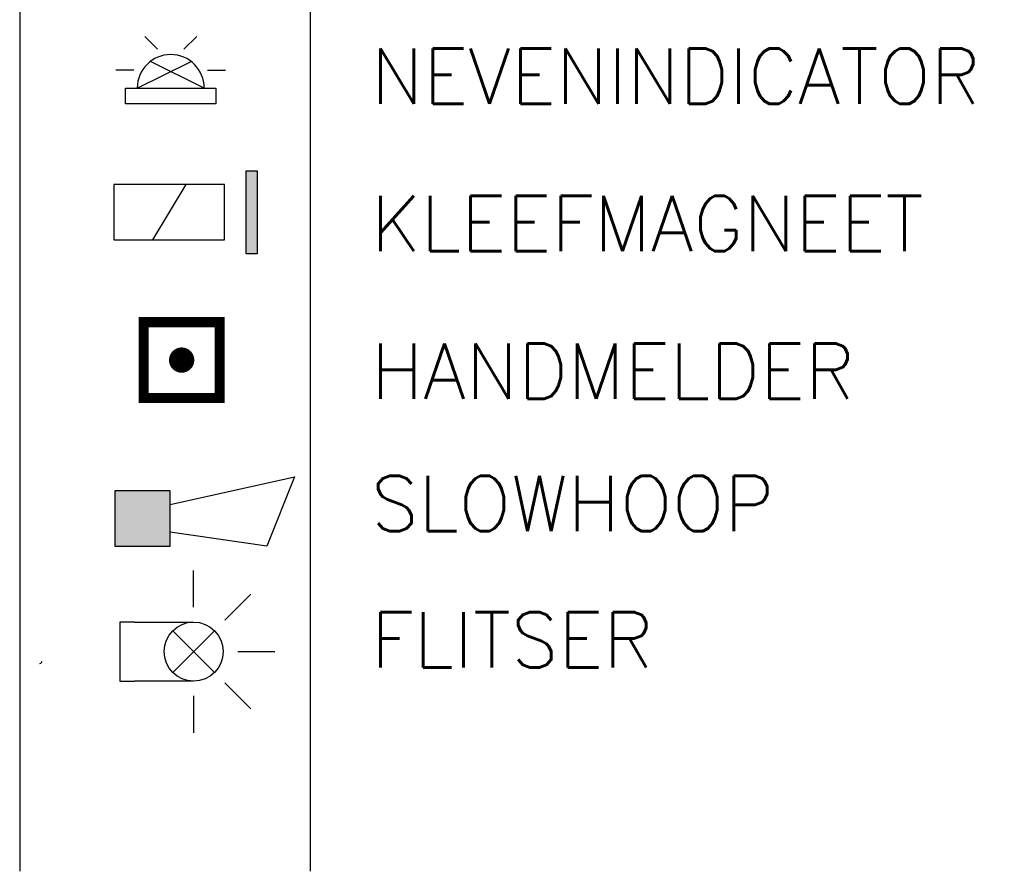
# Model space of a CAD drawing. Header units: millimetres. Extents: x 1890 to 160200, y 5205 to 111580.
# Tile 37 of 51: x 88625 to 94775, y 5205 to 10526. Entities that reach past the tile are written whole.
import ezdxf

# ---------------------------------------------------------------- set-up
doc = ezdxf.new("R2010")
doc.units = ezdxf.units.MM
doc.layers.add('BRAND', color=1, linetype='Continuous')
doc.styles.add('ROMANS', font='romans')

msp = doc.modelspace()

# ---------------------------------------------------------------- linework, layer by layer
at = {"layer": 'BRAND'}
for p, q in [((88625, 15724.7), (88625, 5205)), ((90439.4, 15724.7), (90439.4, 5205)), ((89485.7, 10340.9), (89406, 10420.6)), ((89651.3, 10340.9), (89731, 10420.6)), ((89338.8, 10211.5), (89226, 10211.5)), ((89359.5, 10098.8), (89695.4, 10264.9)), ((89777.5, 10098.8), (89441.5, 10264.9)), ((89798.2, 10211.5), (89910.9, 10211.5)), ((89286.8, 9999.7), (89286.8, 10098.8)), ((89286.8, 10098.8), (89850.2, 10098.8)), ((89850.2, 10098.8), (89850.2, 9999.7)), ((89850.2, 9999.7), (89286.8, 9999.7)), ((90039.4, 9064), (90039.4, 9582.4)), ((90039.4, 9582.4), (90108.5, 9582.4)), ((90108.5, 9582.4), (90108.5, 9064)), ((89212.5, 9496), (89212.5, 9150.4)), ((89903.7, 9496), (89212.5, 9496)), ((89661.8, 9496), (89454.4, 9150.4)), ((89903.7, 9150.4), (89903.7, 9496)), ((89212.5, 9150.4), (89903.7, 9150.4)), ((90108.5, 9064), (90039.4, 9064)), ((89563.9, 7496.2), (90341.5, 7669)), ((90341.5, 7669), (90168.7, 7237)), ((89218.3, 7582.6), (89218.3, 7237)), ((89563.9, 7582.6), (89218.3, 7582.6)), ((89563.9, 7237), (89563.9, 7582.6)), ((90168.7, 7237), (89563.9, 7323.4)), ((89218.3, 7237), (89563.9, 7237)), ((89711.3, 6854.5), (89711.3, 7084.9)), ((89906.8, 6773.5), (90069.8, 6936.4)), ((89342.7, 6762.3), (89250.5, 6762.3)), ((89250.5, 6762.3), (89250.5, 6393.7)), ((89342.7, 6762.3), (89711.3, 6762.3)), ((89841.7, 6708.4), (89581, 6447.7)), ((89841.7, 6447.7), (89581, 6708.4)), ((89987.8, 6578), (90218.2, 6578)), ((89250.5, 6393.7), (89342.7, 6393.7)), ((89711.3, 6393.7), (89342.7, 6393.7)), ((89906.8, 6382.5), (90069.8, 6219.6)), ((89711.3, 6301.5), (89711.3, 6071.1))]:
    msp.add_line(p, q, dxfattribs=at)
at = {"layer": 'BRAND', "const_width": 63.3}
msp.add_lwpolyline([(89715.9, 8636.2), (89399.6, 8636.2), (89399.6, 8161.8), (89874, 8161.8), (89874, 8636.2), (89715.9, 8636.2)], dxfattribs=at)
at = {"layer": 'BRAND', "const_width": 79.1}
msp.add_lwpolyline([(89597.2, 8399, 1), (89676.3, 8399, 1)], format="xyb", close=True, dxfattribs=at)
at = {"layer": 'BRAND'}
msp.add_circle((89711.3, 6578), 184.3, dxfattribs=at)
for centre, radius, start, end in [((89568.5, 10098.8), 209, 0, 180), ((88750.9, 6518.8), 14.4, 270, 0)]:
    msp.add_arc(centre, radius, start, end, dxfattribs=at)
for points in [[(90039.4, 9064), (90108.5, 9064), (90039.4, 9582.4), (90108.5, 9582.4)], [(89218.3, 7237), (89563.9, 7237), (89218.3, 7582.6), (89563.9, 7582.6)]]:
    msp.add_solid(points, dxfattribs=at)

# ---------------------------------------------------------------- texts
at = {"layer": 'BRAND', "style": 'ROMANS'}
for s, p in [('NEVENINDICATOR', (90819.6, 10001)), ('KLEEFMAGNEET', (90819.6, 9079.4)), ('HANDMELDER', (90819.6, 8157.8)), ('SLOWHOOP', (90819.6, 7330.7)), ('FLITSER', (90819.6, 6478.7))]:
    msp.add_text(s, height=345.6, dxfattribs=at).set_placement(p)

doc.saveas('drawing.dxf')
